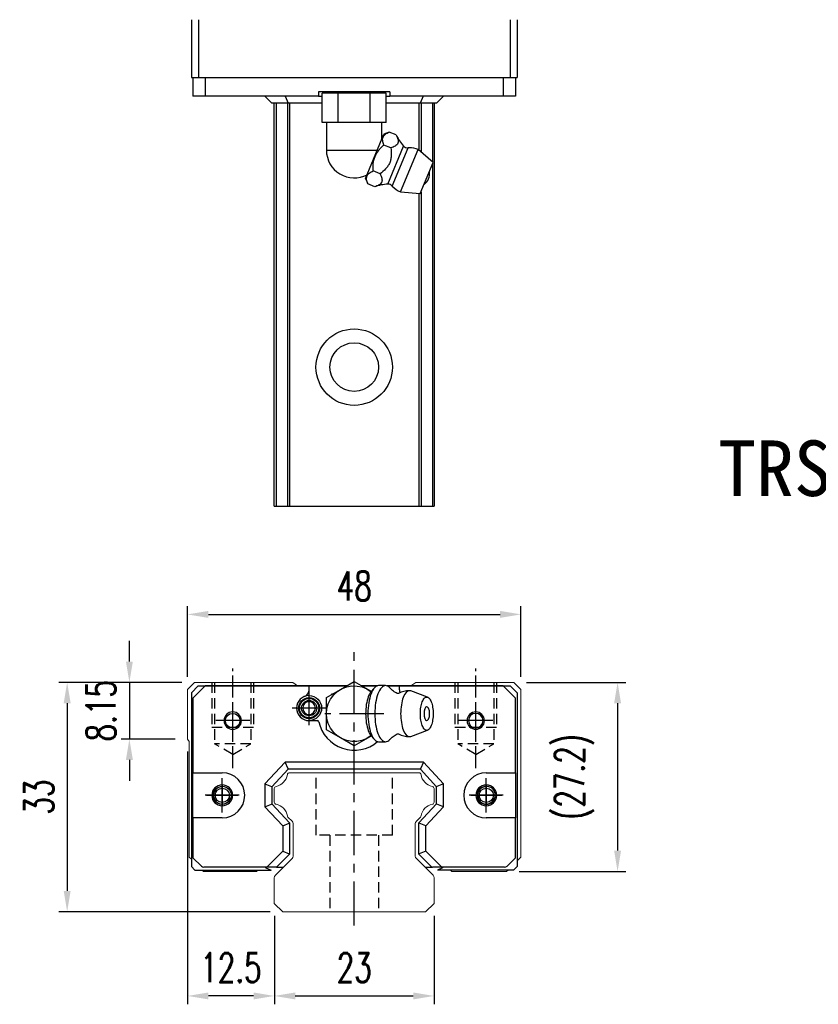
# Model space of a CAD drawing. Header units: millimetres. Extents: x 340 to 646, y 334 to 562.
# Tile 1 of 3: x 340 to 455, y 339 to 481. Entities that reach past the tile are written whole.
import ezdxf
from ezdxf.enums import TextEntityAlignment as Align

# ---------------------------------------------------------------- set-up
doc = ezdxf.new("R2010")
doc.units = ezdxf.units.MM
doc.header["$PDSIZE"] = -1
doc.linetypes.add('CENTER', pattern=[10.16, 6.35, -1.27, 1.27, -1.27])
doc.linetypes.add('DASHED', pattern=[0.75, 0.5, -0.25])
for name, color, linetype in [('2', 7, 'Continuous'), ('CHA', 7, 'Continuous'), ('CL', 1, 'CENTER'), ('DIM', 4, 'Continuous'), ('HID', 2, 'DASHED'), ('OUT', 3, 'Continuous'), ('中心線', 1, 'CENTER')]:
    doc.layers.add(name, color=color, linetype=linetype)
doc.styles.add('DIM-7', font='SIMPLEX.shx', dxfattribs={"width": 0.7, "bigfont": 'chineset.shx'})
doc.styles.add('T', font='kaiu.ttf')
doc.dimstyles.new('CNS', dxfattribs={"dimtxt": 3.5, "dimasz": 2.5, "dimexe": 1, "dimexo": 1.5, "dimgap": 0.09, "dimtad": 0, "dimdsep": 46, "dimtxsty": 'DIM-7', "dimcen": 0.09, "dimclrd": 1, "dimclre": 1, "dimclrt": 4, "dimadec": 0, "dimazin": 0, "dimtfac": 1, "dimtix": 1, "dimtmove": 2, "dimatfit": 3, "dimfxl": 1, "dimtvp": 0.971429, "dimtolj": 1, "dimarcsym": 0})

# ---------------------------------------------------------------- blocks, each defined once
blk = doc.blocks.new('*D20')
at = {"layer": 'DEFPOINTS', "color": 0}
for p in [(411.91, 395.33), (363.91, 384.54), (411.91, 384.54)]:
    blk.add_point(p, dxfattribs=at)
at = {"layer": 'DIM', "color": 7, "lineweight": -2}
for p, q in [((363.91, 386.34), (363.91, 396.53)), ((411.91, 386.34), (411.91, 396.53)), ((366.91, 395.33), (408.91, 395.33))]:
    blk.add_line(p, q, dxfattribs=at)
at = {"layer": 'DIM', "color": 7}
for points in [[(366.91, 395.83), (366.91, 394.83), (363.91, 395.33)], [(408.91, 395.83), (408.91, 394.83), (411.91, 395.33)]]:
    blk.add_solid(points, dxfattribs=at)
at = {"layer": 'DIM', "color": 7, "insert": (387.91, 399.41), "char_height": 4.2, "attachment_point": 5, "style": 'DIM-7'}
blk.add_mtext('\\A1;48', dxfattribs=at)
blk = doc.blocks.new('*D21')
at = {"layer": 'DEFPOINTS', "color": 0}
for p in [(364.91, 385.54), (355.54, 377.39), (363.91, 377.39)]:
    blk.add_point(p, dxfattribs=at)
at = {"layer": 'DIM', "color": 7, "lineweight": -2}
for p, q in [((355.54, 388.54), (355.54, 391.54)), ((363.11, 385.54), (354.34, 385.54)), ((355.54, 385.54), (355.54, 377.39)), ((362.11, 377.39), (354.34, 377.39)), ((355.54, 374.39), (355.54, 371.39))]:
    blk.add_line(p, q, dxfattribs=at)
at = {"layer": 'DIM', "color": 7}
for points in [[(355.04, 388.54), (356.04, 388.54), (355.54, 385.54)], [(355.04, 374.39), (356.04, 374.39), (355.54, 377.39)]]:
    blk.add_solid(points, dxfattribs=at)
at = {"layer": 'DIM', "color": 7, "insert": (351.46, 381.47), "char_height": 4.2, "attachment_point": 5, "rotation": 90, "style": 'DIM-7'}
blk.add_mtext('\\A1;8.15', dxfattribs=at)
blk = doc.blocks.new('*D22')
at = {"layer": 'DEFPOINTS', "color": 0}
for p in [(364.91, 385.54), (346.58, 352.54), (377.62, 352.54)]:
    blk.add_point(p, dxfattribs=at)
at = {"layer": 'DIM', "color": 7, "lineweight": -2}
for p, q in [((363.11, 385.54), (345.38, 385.54)), ((346.58, 382.54), (346.58, 355.54)), ((375.82, 352.54), (345.38, 352.54))]:
    blk.add_line(p, q, dxfattribs=at)
at = {"layer": 'DIM', "color": 7}
for points in [[(346.08, 382.54), (347.08, 382.54), (346.58, 385.54)], [(346.08, 355.54), (347.08, 355.54), (346.58, 352.54)]]:
    blk.add_solid(points, dxfattribs=at)
at = {"layer": 'DIM', "color": 7, "insert": (342.5, 369.04), "char_height": 4.2, "attachment_point": 5, "rotation": 90, "style": 'DIM-7'}
blk.add_mtext('\\A1;33', dxfattribs=at)
blk = doc.blocks.new('*D23')
at = {"layer": 'DEFPOINTS', "color": 0}
for p in [(410.91, 385.54), (409.86, 358.34), (425.83, 358.34)]:
    blk.add_point(p, dxfattribs=at)
at = {"layer": 'DIM', "color": 7, "lineweight": -2}
for p, q in [((412.71, 385.54), (427.03, 385.54)), ((425.83, 382.54), (425.83, 361.34)), ((411.66, 358.34), (427.03, 358.34))]:
    blk.add_line(p, q, dxfattribs=at)
at = {"layer": 'DIM', "color": 7}
for points in [[(425.33, 382.54), (426.33, 382.54), (425.83, 385.54)], [(425.33, 361.34), (426.33, 361.34), (425.83, 358.34)]]:
    blk.add_solid(points, dxfattribs=at)
at = {"layer": 'DIM', "color": 7, "insert": (419.61, 371.94), "char_height": 4.2, "attachment_point": 5, "rotation": 90, "style": 'DIM-7'}
blk.add_mtext('\\A1;(27.2)', dxfattribs=at)
blk = doc.blocks.new('*D24')
at = {"layer": 'DEFPOINTS', "color": 0}
for p in [(376.41, 353.74), (399.41, 353.74), (399.41, 340.42)]:
    blk.add_point(p, dxfattribs=at)
at = {"layer": 'DIM', "color": 7, "lineweight": -2}
for p, q in [((376.41, 351.94), (376.41, 339.22)), ((399.41, 351.94), (399.41, 339.22)), ((379.41, 340.42), (396.41, 340.42))]:
    blk.add_line(p, q, dxfattribs=at)
at = {"layer": 'DIM', "color": 7}
for points in [[(379.41, 340.92), (379.41, 339.92), (376.41, 340.42)], [(396.41, 340.92), (396.41, 339.92), (399.41, 340.42)]]:
    blk.add_solid(points, dxfattribs=at)
at = {"layer": 'DIM', "color": 7, "insert": (387.91, 344.5), "char_height": 4.2, "attachment_point": 5, "style": 'DIM-7'}
blk.add_mtext('\\A1;23', dxfattribs=at)
blk = doc.blocks.new('*D25')
at = {"layer": 'DEFPOINTS', "color": 0}
for p in [(363.91, 377.39), (376.41, 353.74), (363.91, 340.42)]:
    blk.add_point(p, dxfattribs=at)
at = {"layer": 'DIM', "color": 7, "lineweight": -2}
for p, q in [((363.91, 375.59), (363.91, 339.22)), ((376.41, 351.94), (376.41, 339.22)), ((373.41, 340.42), (366.91, 340.42))]:
    blk.add_line(p, q, dxfattribs=at)
at = {"layer": 'DIM', "color": 7}
for points in [[(366.91, 340.92), (366.91, 339.92), (363.91, 340.42)], [(373.41, 340.92), (373.41, 339.92), (376.41, 340.42)]]:
    blk.add_solid(points, dxfattribs=at)
at = {"layer": 'DIM', "color": 7, "insert": (370.16, 344.5), "char_height": 4.2, "attachment_point": 5, "style": 'DIM-7'}
blk.add_mtext('\\A1;12.5', dxfattribs=at)

msp = doc.modelspace()

# ---------------------------------------------------------------- linework, layer by layer
at = {"color": 7, "linetype": 'Continuous', "lineweight": 25}
for p, q in [((364.467, 480.917), (364.467, 472.617)), ((365.467, 480.917), (365.467, 472.617)), ((410.367, 480.917), (410.367, 472.617)), ((411.367, 480.917), (411.367, 472.617)), ((364.467, 472.617), (365.467, 472.617)), ((364.681, 472.617), (364.681, 469.917)), ((365.467, 472.617), (410.367, 472.617)), ((366.463, 472.617), (366.463, 469.917)), ((409.348, 472.617), (409.348, 469.917)), ((410.367, 472.617), (411.367, 472.617)), ((411.131, 472.617), (411.131, 469.917)), ((382.785, 470.517), (382.785, 469.917)), ((393.027, 470.517), (382.785, 470.517)), ((384.906, 470.517), (384.906, 470.337)), ((390.906, 470.337), (390.906, 470.517)), ((393.027, 470.517), (393.027, 469.917)), ((366.463, 469.917), (364.681, 469.917)), ((382.785, 469.917), (366.463, 469.917)), ((375.056, 469.917), (376.056, 468.917)), ((377.956, 469.917), (378.391, 468.917)), ((382.785, 469.917), (383.287, 469.917)), ((383.287, 466.137), (383.287, 470.337)), ((385.596, 470.337), (383.287, 470.337)), ((385.596, 466.137), (385.596, 470.337)), ((390.215, 470.337), (385.596, 470.337)), ((390.215, 466.137), (390.215, 470.337)), ((392.525, 470.337), (390.215, 470.337)), ((392.525, 466.137), (392.525, 470.337)), ((392.525, 469.917), (393.027, 469.917)), ((409.348, 469.917), (393.027, 469.917)), ((397.856, 469.917), (397.421, 468.917)), ((400.756, 469.917), (399.756, 468.917)), ((411.131, 469.917), (409.348, 469.917)), ((378.391, 468.917), (376.056, 468.917)), ((376.407, 410.917), (376.407, 468.917)), ((376.65, 468.917), (376.65, 410.917)), ((378.287, 468.917), (378.287, 410.917)), ((383.287, 468.917), (378.391, 468.917)), ((378.584, 468.917), (378.584, 410.917)), ((397.421, 468.917), (392.525, 468.917)), ((397.23, 468.917), (397.23, 462.119)), ((399.756, 468.917), (397.421, 468.917)), ((397.527, 468.917), (397.527, 461.861)), ((399.164, 468.917), (399.164, 460.442)), ((399.407, 468.917), (399.407, 410.917)), ((384.442, 466.137), (383.287, 466.137)), ((383.906, 466.137), (383.906, 462.137)), ((385.596, 466.137), (384.442, 466.137)), ((387.906, 466.137), (385.596, 466.137)), ((390.215, 466.137), (387.906, 466.137)), ((391.37, 466.137), (390.215, 466.137)), ((392.525, 466.137), (391.37, 466.137)), ((391.906, 463.756), (391.906, 466.137)), ((389.542, 458.05), (392.183, 464.424)), ((392.955, 464.745), (392.183, 464.424)), ((393.961, 464.328), (392.955, 464.745)), ((383.906, 462.137), (391.235, 462.137)), ((393.188, 462.461), (392.182, 462.878)), ((392.75, 457.249), (395.018, 462.722)), ((393.383, 456.98), (395.655, 462.465)), ((394.589, 456.122), (397.114, 462.219)), ((399.264, 460.355), (397.114, 462.219)), ((391.641, 458.727), (390.636, 459.144)), ((397.427, 455.92), (399.264, 460.355)), ((399.164, 460.112), (399.164, 410.917)), ((389.542, 458.05), (389.862, 457.277)), ((390.868, 456.86), (389.862, 457.277)), ((394.589, 456.122), (397.427, 455.92)), ((397.23, 455.934), (397.23, 410.917)), ((397.527, 456.161), (397.527, 410.917)), ((378.287, 410.917), (378.584, 410.917)), ((378.584, 410.917), (397.23, 410.917)), ((397.23, 410.917), (397.527, 410.917))]:
    msp.add_line(p, q, dxfattribs=at)
for radius in [5.5, 3.5]:
    msp.add_circle((387.907, 430.917), radius, dxfattribs=at)
for centre, radius, start, end in [((399.437, 466.78), 6, 204.14148, 222.56053), ((387.906, 462.137), 4, 180, 297.76498), ((395.607, 463.263), 0.8, 222.56053, 273.41865), ((395.851, 459.171), 3.3, 90, 93.41865), ((395.851, 459.171), 3.3, 67.5, 90), ((396.945, 458.718), 1.817, 304.10151, 10.89849), ((393.006, 451.254), 6, 92.43947, 110.85067), ((392.784, 456.45), 0.8, 41.58135, 92.43947), ((395.851, 459.171), 3.3, 221.58135, 247.5)]:
    msp.add_arc(centre, radius, start, end, dxfattribs=at)
for points, knots in [([(392.182, 462.878), (392.097, 463.084), (392.034, 463.284), (391.998, 463.571), (391.995, 463.665), (392.013, 463.845), (392.034, 463.933), (392.134, 464.178), (392.25, 464.318), (392.56, 464.56), (392.748, 464.659), (392.955, 464.745)], [0, 0, 0, 0, 0.25, 0.25, 0.375, 0.375, 0.5, 0.5, 0.75, 0.75, 1, 1, 1, 1]), ([(393.961, 464.328), (394.055, 464.118), (394.143, 463.908), (394.22, 463.604), (394.235, 463.504), (394.236, 463.315), (394.221, 463.226), (394.152, 463.06), (394.099, 462.984), (393.965, 462.851), (393.884, 462.791), (393.614, 462.63), (393.404, 462.543), (393.188, 462.461)], [0, 0, 0, 0, 0.25, 0.25, 0.375, 0.375, 0.5, 0.5, 0.625, 0.625, 0.75, 0.75, 1, 1, 1, 1]), ([(390.636, 459.144), (390.611, 459.495), (390.61, 459.847), (390.691, 460.551), (390.773, 460.891), (390.976, 461.381), (391.057, 461.54), (391.237, 461.841), (391.338, 461.984), (391.557, 462.26), (391.675, 462.392), (391.922, 462.644), (392.05, 462.763), (392.182, 462.878)], [0, 0, 0, 0, 0.25, 0.25, 0.5, 0.5, 0.625, 0.625, 0.75, 0.75, 0.875, 0.875, 1, 1, 1, 1]), ([(393.188, 462.461), (393.221, 462.104), (393.248, 461.745), (393.228, 461.209), (393.211, 461.031), (393.144, 460.677), (393.094, 460.505), (392.957, 460.176), (392.87, 460.017), (392.668, 459.721), (392.554, 459.583), (392.191, 459.192), (391.918, 458.957), (391.641, 458.727)], [0, 0, 0, 0, 0.25, 0.25, 0.375, 0.375, 0.5, 0.5, 0.625, 0.625, 0.75, 0.75, 1, 1, 1, 1]), ([(389.862, 457.277), (389.777, 457.483), (389.715, 457.684), (389.678, 457.971), (389.675, 458.064), (389.693, 458.244), (389.714, 458.333), (389.814, 458.577), (389.93, 458.717), (390.24, 458.959), (390.428, 459.058), (390.636, 459.144)], [0, 0, 0, 0, 0.25, 0.25, 0.375, 0.375, 0.5, 0.5, 0.75, 0.75, 1, 1, 1, 1]), ([(391.641, 458.727), (391.735, 458.517), (391.823, 458.308), (391.9, 458.004), (391.916, 457.903), (391.916, 457.714), (391.901, 457.625), (391.832, 457.459), (391.779, 457.383), (391.646, 457.25), (391.565, 457.191), (391.294, 457.029), (391.084, 456.943), (390.868, 456.86)], [0, 0, 0, 0, 0.25, 0.25, 0.375, 0.375, 0.5, 0.5, 0.625, 0.625, 0.75, 0.75, 1, 1, 1, 1]), ([(376.407, 410.917), (376.409, 410.917), (376.433, 410.917), (376.525, 410.917), (376.589, 410.917), (376.65, 410.917)], [0, 0, 0, 0, 0.5, 0.5, 1, 1, 1, 1]), ([(376.65, 410.917), (376.905, 410.917), (377.145, 410.917), (377.555, 410.917), (377.725, 410.917), (377.992, 410.917), (378.088, 410.917), (378.225, 410.917), (378.265, 410.917), (378.287, 410.917)], [0, 0, 0, 0, 0.25, 0.25, 0.5, 0.5, 0.75, 0.75, 1, 1, 1, 1]), ([(397.527, 410.917), (397.549, 410.917), (397.589, 410.917), (397.726, 410.917), (397.823, 410.917), (398.089, 410.917), (398.26, 410.917), (398.67, 410.917), (398.909, 410.917), (399.164, 410.917)], [0, 0, 0, 0, 0.25, 0.25, 0.5, 0.5, 0.75, 0.75, 1, 1, 1, 1]), ([(399.164, 410.917), (399.225, 410.917), (399.29, 410.917), (399.381, 410.917), (399.405, 410.917), (399.407, 410.917)], [0, 0, 0, 0, 0.5, 0.5, 1, 1, 1, 1])]:
    msp.add_open_spline(points, degree=3, knots=knots, dxfattribs=at)
at = {"layer": '2', "color": 7, "linetype": 'Continuous'}
for p, q in [((385.914, 384.506), (387.914, 385.661)), ((387.914, 385.661), (389.914, 384.506)), ((365.464, 385.042), (364.464, 384.042)), ((364.464, 384.042), (364.464, 359.042)), ((366.472, 385.042), (364.689, 383.268)), ((365.464, 385.042), (386.842, 385.042)), ((386.842, 385.042), (366.472, 385.042)), ((381.414, 384.457), (381.414, 385.042)), ((383.914, 383.351), (385.914, 384.506)), ((388.986, 385.042), (391.204, 385.042)), ((391.204, 385.042), (388.986, 385.042)), ((391.204, 385.042), (388.986, 385.042)), ((389.914, 384.506), (390.376, 384.239)), ((390.777, 384.715), (390.321, 384.173)), ((392.423, 385.083), (391.422, 385.083)), ((392.64, 385.042), (410.364, 385.042)), ((409.357, 385.042), (392.64, 385.042)), ((394.414, 384.457), (394.414, 385.042)), ((398.484, 383.418), (396.038, 384.309)), ((411.139, 383.268), (409.357, 385.042)), ((410.364, 385.042), (411.364, 384.042)), ((411.364, 384.042), (411.364, 359.042)), ((364.689, 383.268), (364.689, 372.542)), ((383.914, 381.042), (383.914, 383.351)), ((384.664, 383.784), (384.664, 383.892)), ((384.664, 383.892), (384.851, 383.892)), ((411.139, 372.542), (411.139, 383.268)), ((381.414, 380.042), (382.598, 380.042)), ((383.914, 378.733), (383.914, 381.042)), ((385.914, 377.578), (383.914, 378.733)), ((396.038, 377.775), (398.484, 378.666)), ((387.914, 376.423), (385.914, 377.578)), ((389.914, 377.578), (387.914, 376.423)), ((390.376, 377.845), (389.914, 377.578)), ((390.321, 377.911), (390.777, 377.369)), ((391.422, 377.001), (392.423, 377.001)), ((377.965, 374.042), (375.064, 370.932)), ((378.399, 373.042), (376.064, 370.538)), ((378.378, 373.092), (377.965, 374.042)), ((397.864, 374.042), (377.965, 374.042)), ((378.399, 373.042), (378.378, 373.092)), ((397.429, 373.042), (378.399, 373.042)), ((397.429, 373.042), (397.451, 373.092)), ((399.764, 370.538), (397.429, 373.042)), ((397.864, 374.042), (397.451, 373.092)), ((400.764, 370.932), (397.864, 374.042)), ((364.689, 372.542), (368.903, 372.542)), ((364.689, 366.042), (364.689, 372.542)), ((406.926, 372.542), (411.139, 372.542)), ((411.139, 372.542), (411.139, 366.042)), ((375.064, 370.932), (375.064, 367.652)), ((375.064, 370.932), (376.014, 370.557)), ((376.064, 370.538), (376.014, 370.557)), ((376.064, 370.538), (376.064, 368.045)), ((399.764, 370.538), (399.814, 370.557)), ((399.764, 368.045), (399.764, 370.538)), ((400.764, 370.932), (399.814, 370.557)), ((400.764, 367.652), (400.764, 370.932)), ((375.064, 367.652), (376.014, 368.026)), ((375.064, 367.652), (377.614, 364.917)), ((376.064, 368.045), (376.014, 368.026)), ((376.064, 368.045), (378.614, 365.311)), ((397.214, 365.311), (399.764, 368.045)), ((398.214, 364.917), (400.764, 367.652)), ((399.764, 368.045), (399.814, 368.026)), ((400.764, 367.652), (399.814, 368.026)), ((364.689, 366.042), (364.689, 360.317)), ((368.903, 366.042), (364.689, 366.042)), ((411.139, 366.042), (406.926, 366.042)), ((411.139, 360.317), (411.139, 366.042)), ((377.614, 364.917), (378.564, 365.291)), ((377.614, 364.917), (377.614, 361.246)), ((378.614, 365.311), (378.564, 365.291)), ((378.614, 365.311), (378.614, 360.832)), ((397.214, 365.311), (397.264, 365.291)), ((397.214, 360.832), (397.214, 365.311)), ((398.214, 364.917), (397.264, 365.291)), ((398.214, 361.246), (398.214, 364.917)), ((364.689, 360.317), (365.918, 359.088)), ((377.614, 361.246), (375.31, 358.942)), ((378.614, 360.832), (376.724, 358.942)), ((377.614, 361.246), (378.564, 360.853)), ((378.614, 360.832), (378.564, 360.853)), ((397.214, 360.832), (397.264, 360.853)), ((399.104, 358.942), (397.214, 360.832)), ((398.214, 361.246), (397.264, 360.853)), ((400.518, 358.942), (398.214, 361.246)), ((409.911, 359.088), (411.139, 360.317)), ((364.964, 358.542), (364.464, 359.042)), ((364.964, 358.542), (375.942, 358.542)), ((375.31, 358.942), (366.271, 358.942)), ((375.103, 358.942), (375.205, 358.839)), ((375.205, 358.839), (375.942, 358.542)), ((376.654, 358.942), (375.31, 358.942)), ((376.724, 358.942), (376.654, 358.942)), ((376.724, 358.942), (377.439, 358.942)), ((377.439, 358.942), (377.708, 358.942)), ((398.107, 358.942), (398.404, 358.942)), ((398.404, 358.942), (399.104, 358.942)), ((399.104, 358.942), (399.175, 358.942)), ((400.518, 358.942), (399.175, 358.942)), ((400.623, 358.839), (399.886, 358.542)), ((410.864, 358.542), (399.886, 358.542)), ((409.557, 358.942), (400.518, 358.942)), ((400.726, 358.942), (400.623, 358.839)), ((410.864, 358.542), (411.364, 359.042))]:
    msp.add_line(p, q, dxfattribs=at)
at = {"layer": '2', "color": 7, "linetype": 'DASHED'}
for p, q in [((406.926, 370.592), (406.926, 370.592)), ((406.926, 367.992), (406.926, 367.992))]:
    msp.add_line(p, q, dxfattribs=at)
at = {"layer": '2', "color": 7, "linetype": 'Continuous', "extrusion": (0, 0, -1)}
for centre, radius, start, end in [((-387.914, 381.042), 4, 232.1994, 127.85546), ((-381.414, 381.842), 1.515, 270, 90), ((-381.414, 381.842), 1.4, 270, 90), ((-381.414, 381.842), 1.1, 270, 90), ((-381.414, 381.842), 1.8, 90, 270), ((-381.414, 381.842), 1.515, 90, 270), ((-381.414, 381.842), 1.4, 90, 270), ((-381.414, 381.842), 1.1, 90, 270), ((-370.414, 380.042), 1.05, 270, 90), ((-370.414, 380.042), 1.05, 90, 270), ((-368.903, 369.292), 1.3, 270, 90), ((-368.903, 369.292), 1.3, 90, 270)]:
    msp.add_arc(centre, radius, start, end, dxfattribs=at)
at = {"layer": '2', "color": 7, "linetype": 'Continuous'}
for centre, radius, start, end in [((380.414, 384.457), 1, 290.92483, 0), ((395.86, 381.042), 3.3, 90, 118.26666), ((395.414, 384.457), 1, 180, 204.07613), ((381.414, 381.842), 1.8, 90, 270), ((381.414, 381.842), 0.918, 90, 270), ((381.414, 381.842), 0.918, 270, 90), ((370.414, 380.042), 1.25, 90, 270), ((370.414, 380.042), 1.25, 270, 90), ((396.953, 381.042), 1.817, 334.63704, 25.36296), ((405.414, 380.042), 1.25, 90, 270), ((405.414, 380.042), 1.25, 270, 90), ((382.598, 379.842), 0.2, 12.71981, 90), ((387.914, 381.042), 5.25, 192.71981, 309.94443), ((405.414, 380.042), 1.05, 90, 270), ((405.414, 380.042), 1.05, 270, 90), ((395.86, 381.042), 3.3, 241.72374, 269.99834), ((368.903, 369.292), 3.25, 270, 90), ((406.926, 369.292), 3.25, 90, 270), ((368.903, 369.292), 1.5, 90, 270), ((368.903, 369.292), 1.5, 270, 90), ((406.926, 369.292), 1.5, 90, 270), ((406.926, 369.292), 1.3, 90, 270), ((406.926, 369.292), 1.5, 270, 90), ((406.926, 369.292), 1.3, 270, 90), ((366.271, 359.442), 0.5, 225, 270), ((409.557, 359.442), 0.5, 270, 315)]:
    msp.add_arc(centre, radius, start, end, dxfattribs=at)
msp.add_ellipse((398.354, 381.042), major_axis=(0, 1), ratio=0.382683, start_param=-0.6791612, end_param=3.8206669, dxfattribs=at)
for points, knots in [([(390.325, 384.174), (390.182, 384.004), (390.05, 383.769), (389.694, 382.84), (389.552, 381.944), (389.552, 381.042)], [0, 0, 0, 0, 0.3133047, 0.3133047, 1, 1, 1, 1]), ([(391.422, 385.083), (391.017, 385.083), (390.614, 384.648), (390.042, 383.152), (389.875, 382.1), (389.875, 381.042)], [0, 0, 0, 0, 0.5, 0.5, 1, 1, 1, 1]), ([(393.029, 384.756), (392.838, 384.969), (392.63, 385.083), (392.018, 385.083), (391.615, 384.648), (391.043, 383.152), (390.876, 382.1), (390.876, 381.042)], [0, 0, 0, 0, 0.204178, 0.204178, 0.602089, 0.602089, 1, 1, 1, 1]), ([(394.113, 383.95), (394.014, 384), (393.813, 384.111), (393.542, 384.294), (393.308, 384.482), (393.139, 384.641), (393.06, 384.726), (393.032, 384.759)], [0, 0, 0, 0, 0.2043584, 0.4374743, 0.6573003, 0.8634903, 1, 1, 1, 1]), ([(396.034, 384.309), (395.976, 384.331), (395.918, 384.342), (395.529, 384.342), (395.201, 383.986), (394.733, 382.765), (394.597, 381.906), (394.597, 381.042)], [0, 0, 0, 0, 0.0810935, 0.0810935, 0.5405467, 0.5405467, 1, 1, 1, 1]), ([(394.294, 383.947), (394.295, 383.947), (394.295, 383.948), (394.251, 383.93), (394.176, 383.927), (394.121, 383.944), (394.115, 383.946), (394.115, 383.947)], [0, 0, 0, 0, 0.0733162, 0.3263169, 0.6168838, 0.8870475, 1, 1, 1, 1]), ([(397.436, 381.042), (397.436, 380.885), (397.448, 380.571), (397.5, 380.118), (397.586, 379.7), (397.701, 379.334), (397.841, 379.034), (398.001, 378.81), (398.174, 378.673), (398.354, 378.626), (398.535, 378.673), (398.708, 378.81), (398.868, 379.034), (399.008, 379.334), (399.123, 379.7), (399.208, 380.118), (399.261, 380.571), (399.279, 381.042), (399.261, 381.513), (399.208, 381.966), (399.123, 382.384), (399.008, 382.75), (398.868, 383.05), (398.708, 383.274), (398.535, 383.411), (398.354, 383.457), (398.174, 383.411), (398.001, 383.274), (397.841, 383.05), (397.701, 382.75), (397.586, 382.384), (397.472, 381.829), (397.436, 381.355), (397.436, 381.042)], [0, 0, 0, 0, 0.0312594, 0.0625188, 0.0937782, 0.1250376, 0.156297, 0.1875564, 0.2188159, 0.2500753, 0.2813347, 0.3125941, 0.3438535, 0.3751129, 0.4063723, 0.4376317, 0.4688911, 0.5001505, 0.5314099, 0.5626693, 0.5939287, 0.6251882, 0.6564476, 0.687707, 0.7189664, 0.7502258, 0.7814852, 0.8127446, 0.844004, 0.8752634, 0.9065228, 0.9377822, 1, 1, 1, 1]), ([(389.552, 381.042), (389.552, 380.14), (389.694, 379.244), (390.05, 378.315), (390.182, 378.08), (390.325, 377.91)], [0, 0, 0, 0, 0.6866953, 0.6866953, 1, 1, 1, 1]), ([(389.875, 381.042), (389.875, 379.984), (390.042, 378.932), (390.614, 377.436), (391.017, 377.001), (391.422, 377.001)], [0, 0, 0, 0, 0.5, 0.5, 1, 1, 1, 1]), ([(390.876, 381.042), (390.876, 379.984), (391.043, 378.932), (391.615, 377.436), (392.018, 377.001), (392.631, 377.001), (392.838, 377.115), (393.029, 377.329)], [0, 0, 0, 0, 0.3978318, 0.3978318, 0.7956637, 0.7956637, 1, 1, 1, 1]), ([(394.597, 381.042), (394.597, 380.178), (394.733, 379.319), (395.201, 378.098), (395.529, 377.742), (395.918, 377.742), (395.976, 377.753), (396.034, 377.775)], [0, 0, 0, 0, 0.4594533, 0.4594533, 0.9189065, 0.9189065, 1, 1, 1, 1]), ([(393.033, 377.326), (393.049, 377.345), (393.113, 377.417), (393.266, 377.564), (393.502, 377.76), (393.787, 377.958), (394.003, 378.078), (394.113, 378.134)], [0, 0, 0, 0, 0.0852239, 0.2986763, 0.5272696, 0.7723838, 1, 1, 1, 1]), ([(394.115, 378.137), (394.116, 378.138), (394.126, 378.142), (394.189, 378.158), (394.263, 378.152), (394.301, 378.133), (394.298, 378.135), (394.298, 378.135)], [0, 0, 0, 0, 0.1544133, 0.4194337, 0.7435623, 0.9927018, 1, 1, 1, 1])]:
    msp.add_open_spline(points, degree=3, knots=knots, dxfattribs=at)
at = {"layer": 'CL', "color": 7}
for p, q in [((387.914, 350.542), (387.914, 390.542)), ((381.414, 379.392), (381.414, 384.292)), ((370.414, 377.592), (370.414, 382.492)), ((383.864, 381.842), (378.964, 381.842)), ((405.414, 377.592), (405.414, 382.492)), ((372.864, 380.042), (367.964, 380.042)), ((392.164, 381.042), (383.664, 381.042)), ((407.864, 380.042), (402.964, 380.042)), ((368.903, 366.842), (368.903, 371.742)), ((406.926, 366.842), (406.926, 371.742)), ((371.353, 369.292), (366.453, 369.292)), ((409.376, 369.292), (404.476, 369.292))]:
    msp.add_line(p, q, dxfattribs=at)
at = {"layer": 'CL', "color": 0, "ltscale": 0.5}
for p, q in [((370.414, 373.191), (370.414, 387.542)), ((405.414, 373.191), (405.414, 387.542))]:
    msp.add_line(p, q, dxfattribs=at)
at = {"layer": 'HID', "color": 0, "ltscale": 3}
for p, q in [((367.414, 385.542), (367.414, 379.042)), ((367.814, 385.542), (367.814, 376.692)), ((373.014, 385.542), (373.014, 376.692)), ((373.414, 385.542), (373.414, 379.042)), ((402.414, 385.542), (402.414, 379.042)), ((402.814, 385.542), (402.814, 376.692)), ((408.014, 385.542), (408.014, 376.692)), ((408.414, 385.542), (408.414, 379.042)), ((373.414, 379.042), (367.414, 379.042)), ((408.414, 379.042), (402.414, 379.042)), ((370.414, 375.191), (367.814, 376.692)), ((373.014, 376.692), (367.814, 376.692)), ((370.414, 375.19), (373.014, 376.692)), ((405.414, 375.191), (402.814, 376.692)), ((408.014, 376.692), (402.814, 376.692)), ((405.414, 375.19), (408.014, 376.692)), ((382.414, 363.542), (382.414, 372.542)), ((393.414, 363.542), (393.414, 372.542)), ((393.414, 363.542), (382.414, 363.542)), ((384.414, 363.542), (384.414, 352.542)), ((391.414, 363.542), (391.414, 352.542))]:
    msp.add_line(p, q, dxfattribs=at)
at = {"layer": 'OUT', "color": 0, "linetype": 'Continuous', "lineweight": 15}
for p, q in [((364.907, 385.542), (363.907, 384.542)), ((379.055, 385.542), (364.907, 385.542)), ((379.764, 385.042), (379.055, 385.542)), ((396.76, 385.542), (396.05, 385.042)), ((410.907, 385.542), (396.76, 385.542)), ((411.907, 384.542), (410.907, 385.542)), ((363.907, 384.542), (363.907, 377.392)), ((386.842, 385.042), (379.764, 385.042)), ((391.203, 385.042), (388.987, 385.042)), ((396.05, 385.042), (392.641, 385.042)), ((411.907, 360.392), (411.907, 384.542)), ((363.907, 377.392), (364.157, 377.017)), ((364.157, 377.017), (364.157, 360.392)), ((378.584, 372.542), (397.23, 372.542)), ((376.407, 368.301), (376.407, 370.281)), ((399.407, 370.281), (399.407, 368.301)), ((378.961, 365.568), (378.367, 366.162)), ((397.448, 366.162), (396.854, 365.568)), ((379.107, 360.549), (379.107, 365.215)), ((396.707, 365.214), (396.707, 360.549)), ((364.157, 360.392), (364.464, 360.085)), ((376.554, 357.788), (378.961, 360.195)), ((396.854, 360.195), (399.261, 357.788)), ((411.364, 359.849), (411.907, 360.392)), ((366.007, 358.542), (366.207, 358.342)), ((373.845, 358.342), (374.045, 358.542)), ((401.769, 358.542), (401.969, 358.342)), ((409.857, 358.342), (410.058, 358.542)), ((366.207, 358.342), (373.845, 358.342)), ((376.407, 353.742), (376.407, 357.434)), ((399.407, 357.434), (399.407, 353.742)), ((401.969, 358.342), (409.857, 358.342)), ((377.621, 352.542), (376.407, 353.742)), ((399.407, 353.742), (398.193, 352.542)), ((398.207, 352.542), (377.621, 352.542))]:
    msp.add_line(p, q, dxfattribs=at)
at = {"layer": 'OUT', "color": 7}
for centre in [(368.906, 369.292), (406.926, 369.292)]:
    msp.add_circle(centre, 1.025, dxfattribs=at)
at = {"layer": 'OUT', "color": 0, "linetype": 'Continuous', "lineweight": 15}
for centre, radius, start, end in [((376.265, 372.583), 2.044, 280.87121, 351.61737), ((378.584, 372.242), 0.3, 90, 171.61737), ((397.23, 372.242), 0.3, 8.38263, 90), ((399.549, 372.583), 2.044, 188.38263, 259.12879), ((376.707, 370.281), 0.3, 100.87121, 180.00001), ((399.107, 370.281), 0.3, 359.99999, 79.12879), ((376.707, 368.301), 0.3, 179.99999, 259.12866), ((376.265, 365.999), 2.044, 9.2089, 79.12866), ((399.549, 365.999), 2.044, 100.87134, 170.79109), ((399.107, 368.301), 0.3, 280.87134, 0.00001), ((378.579, 366.374), 0.3, 189.20891, 225), ((397.236, 366.374), 0.3, 315, 350.79109), ((378.607, 365.215), 0.5, 0, 45), ((397.207, 365.214), 0.5, 135, 180.00001), ((378.607, 360.549), 0.5, 315, 360), ((397.207, 360.549), 0.5, 179.99999, 225), ((376.907, 357.434), 0.5, 135, 180.00001), ((398.907, 357.435), 0.5, 360, 45)]:
    msp.add_arc(centre, radius, start, end, dxfattribs=at)
at = {"layer": 'OUT', "color": 7}
for centre in [(368.906, 369.292), (406.926, 369.292)]:
    msp.add_arc(centre, 1.25, 75, 345, dxfattribs=at)
at = {"layer": '中心線', "color": 7, "ltscale": 1.5}
for p, q in [((368.906, 370.842), (368.906, 367.742)), ((406.926, 370.842), (406.926, 367.742)), ((366.656, 369.292), (371.156, 369.292)), ((404.676, 369.292), (409.176, 369.292))]:
    msp.add_line(p, q, dxfattribs=at)

# ---------------------------------------------------------------- texts
at = {"layer": 'CHA', "color": 7, "style": 'T'}
msp.add_text('TRS25VS-XN', height=8, dxfattribs=at).set_placement((467.527, 416.365), align=Align.MIDDLE)

# ---------------------------------------------------------------- dimensions: what is measured, and where the dimension line sits
at = {"layer": 'DIM', "color": 0}
for base, p1, p2, picture, middle in [((411.907, 395.329), (363.907, 384.542), (411.907, 384.542), '*D20', (387.907, 399.409)), ((363.907, 340.417), (376.407, 353.742), (363.907, 377.392), '*D25', (370.157, 344.497)), ((399.407, 340.417), (376.407, 353.742), (399.407, 353.742), '*D24', (387.907, 344.497))]:
    dim = msp.add_linear_dim(base=base, p1=p1, p2=p2, dimstyle='CNS', override={"dimscale": 1.2, "dimclrd": 7, "dimclre": 7, "dimclrt": 7}, dxfattribs=at)
    dim.commit()
    dim.dimension.update_dxf_attribs({"geometry": picture, "text_midpoint": middle})
for base, p2, picture, middle in [((355.543, 377.392), (363.907, 377.392), '*D21', (351.463, 381.467)), ((346.58, 352.542), (377.621, 352.542), '*D22', (342.5, 369.042))]:
    dim = msp.add_linear_dim(base=base, p1=(364.907, 385.542), p2=p2, angle=90, dimstyle='CNS', override={"dimscale": 1.2, "dimclrd": 7, "dimclre": 7, "dimclrt": 7}, dxfattribs=at)
    dim.commit()
    dim.dimension.update_dxf_attribs({"geometry": picture, "text_midpoint": middle})
dim = msp.add_linear_dim(base=(425.829, 358.342), p1=(410.907, 385.542), p2=(409.857, 358.342), angle=90, text='(<>)', dimstyle='CNS', override={"dimscale": 1.2, "dimclrd": 7, "dimclre": 7, "dimclrt": 7}, dxfattribs=at)
dim.commit()
dim.dimension.update_dxf_attribs({"geometry": '*D23', "text_midpoint": (419.612, 371.942)})

doc.saveas('drawing.dxf')
